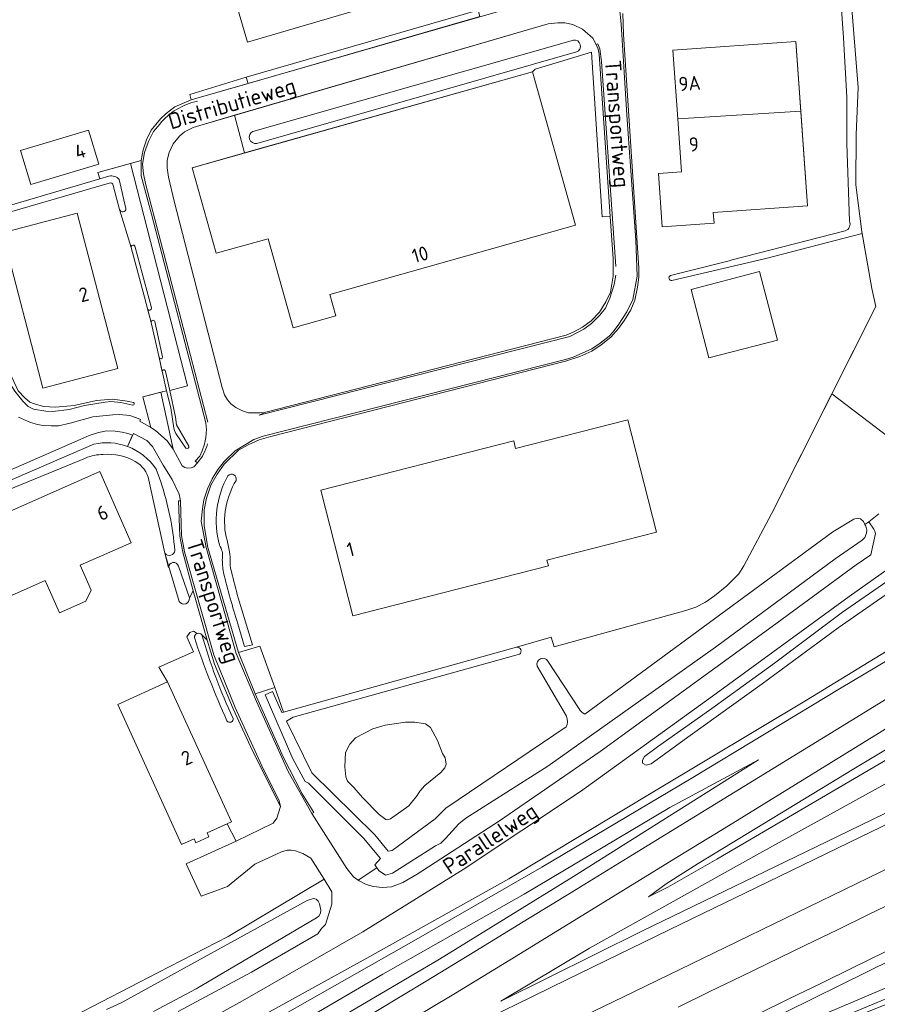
# Model space of a CAD drawing. Header units: metres. Extents: x 209813 to 223847, y 571801 to 587119.
# Tile 67 of 256: x 213571 to 213813, y 574326 to 574604. Entities that reach past the tile are written whole.
import ezdxf
from ezdxf.enums import TextEntityAlignment as Align

# ---------------------------------------------------------------- set-up
doc = ezdxf.new("R2010")
doc.units = ezdxf.units.M
for name, color, linetype, lineweight in [('B-RO-GR-BEPLANTING_CULTUUR_BOSPLANTSOEN-GV', 8, 'Continuous', 0), ('B-RO-GR-GRAS-GV', 8, 'Continuous', 0), ('B-RO-GR-GROENVOORZIENING-GV', 8, 'Continuous', 0), ('B-RO-GW-TALUD_KRUIN-G', 8, 'Continuous', 0), ('B-RO-OG-BEBOUWING-GV', 8, 'Continuous', 0), ('B-RO-OG-BEBOUWING-T18', 8, 'Continuous', 0), ('B-RO-OG-TERREIN_ERF-GV', 8, 'Continuous', 0), ('B-RO-OG-TOPOGRAFIE-T18', 8, 'Continuous', 0), ('B-RO-OG-WEG-GV', 8, 'Continuous', 0), ('B-RO-VH-GOOT-G', 8, 'Continuous', 0), ('B-RO-VH-VERHARDING_BETONSTRAATSTEEN-GV', 8, 'Continuous', 0), ('B-RO-VH-VERHARDING_HALFVERHARDING-GV', 8, 'Continuous', 0)]:
    doc.layers.add(name, color=color, linetype=linetype, lineweight=lineweight)
doc.styles.add('NLCS-ISO-M200-T18', font='txt', dxfattribs={"height": 0.36})

msp = doc.modelspace()

# ---------------------------------------------------------------- linework, layer by layer
at = {"layer": 'B-RO-GR-BEPLANTING_CULTUUR_BOSPLANTSOEN-GV', "flags": 128}
msp.add_lwpolyline([(213805.125, 574617.279), (213807.76, 574584.475), (213807.21, 574571.179), (213807.151, 574556.988), (213808.812, 574543.754), (213811.634, 574527.753), (213812.75, 574522.683), (213800.315, 574497.982), (213827.174, 574477.589), (213827.203, 574478.469), (213826.752, 574487.225), (213825.116, 574513.585), (213820.049, 574585.417), (213817.591, 574612.825)], dxfattribs=at)
at = {"layer": 'B-RO-GR-GRAS-GV', "flags": 128}
msp.add_lwpolyline([(213854.633, 574409.428), (213827.083, 574394.359), (213779.957, 574368.364), (213731.895, 574341.52), (213706.844, 574326.604), (213746.727, 574346.392), (213801.906, 574373.033), (213855.214, 574398.947), (213918.413, 574430.727), (213914.869, 574429.623), (213857.786, 574402.532)], close=True, dxfattribs=at)
for points in [[(213951.046, 574403.161), (213932.044, 574394.028), (213880.394, 574369.014), (213832.632, 574345.835), (213787.65, 574323.723), (213745.747, 574303.728), (213718.138, 574290.303), (213735.13, 574296.118), (213782.415, 574316.266), (213826.503, 574334.959), (213881.075, 574358.188), (213881.49, 574358.384), (213879.438, 574359.262), (213877.01, 574363.027), (213877.783, 574365.117), (213934.7, 574392.679), (213952.242, 574400.982)], [(213618.338, 574297.239), (213639.198, 574308.854), (213689.508, 574338.476), (213727.379, 574361.738), (213779.633, 574394.665), (213754.592, 574381.271), (213713.49, 574356.785), (213673.58, 574334.188), (213636.077, 574312.295), (213616.548, 574301.091)]]:
    msp.add_lwpolyline(points, dxfattribs=at)
at = {"layer": 'B-RO-GR-GROENVOORZIENING-GV', "flags": 128}
for points in [[(213612.173, 574504.346), (213613.348, 574498.915), (213618.397, 574500.229), (213602.304, 574563.015), (213593.065, 574560.476), (213593.593, 574558.683), (213596.19, 574559.448)], [(213599.131, 574558.474), (213600.999, 574550.314)], [(213599.205, 574550.033), (213602.514, 574539.273)], [(213603.598, 574539.422), (213608.228, 574522.27)], [(213607.077, 574521.969), (213608.168, 574518.12)], [(213609.16, 574518.396), (213611.34, 574508.456)], [(213610.365, 574508.311), (213611.212, 574504.255)], [(213909.609, 574478.694), (213874.789, 574458.085), (213839.907, 574436.911), (213802.948, 574414.991), (213760.58, 574389.481), (213718.446, 574364.38), (213683.592, 574344.356), (213614.602, 574305.277), (213616.548, 574301.091), (213636.077, 574312.295), (213673.58, 574334.188), (213713.49, 574356.785), (213754.592, 574381.271), (213779.633, 574394.665), (213727.379, 574361.738), (213689.508, 574338.476), (213639.198, 574308.854), (213618.338, 574297.239)], [(213611.17, 574289.012), (213630.411, 574299.756), (213644.354, 574307.675), (213661.652, 574317.842), (213672.014, 574323.979), (213685.771, 574332.282), (213699.478, 574340.601), (213713.199, 574348.971), (213726.91, 574357.362), (213744.027, 574367.899), (213757.736, 574376.293), (213805.7, 574405.718), (213858.781, 574438.338), (213872.513, 574446.706), (213890.027, 574457.299), (213903.016, 574464.216), (213908.917, 574467.571), (213908.734, 574467.931), (213913.297, 574470.788), (213913.728, 574471.187)], [(213932.305, 574437.323), (213918.413, 574430.727), (213855.214, 574398.947), (213801.906, 574373.033), (213746.727, 574346.392), (213706.844, 574326.604), (213731.895, 574341.52), (213779.957, 574368.364), (213827.083, 574394.359), (213854.633, 574409.428), (213854.43, 574413.349), (213855.528, 574415.71), (213908.643, 574447.865), (213922.332, 574455.502)], [(213683.2, 574312.117), (213711.168, 574325.695), (213725.549, 574332.708), (213743.545, 574341.435), (213757.927, 574348.447), (213775.938, 574357.142), (213808.306, 574372.899), (213822.71, 574379.867), (213840.703, 574388.598), (213856.883, 574396.485), (213874.884, 574405.202), (213889.277, 574412.193), (213921.652, 574427.935), (213941.42, 574437.592)], [(213818.771, 574396.459), (213767.847, 574366.666), (213754.04, 574358.752), (213748.587, 574356.06), (213753.508, 574359.724), (213762.549, 574365.437), (213806.593, 574392.146), (213856.835, 574422.245)], [(213819.101, 574405.596), (213771.179, 574376.086), (213757.455, 574367.723), (213709.498, 574338.283), (213694.058, 574328.875), (213679.094, 574319.925)], [(213949.665, 574405.68), (213939.064, 574400.622), (213930.075, 574396.242), (213923.133, 574392.834), (213914.171, 574388.396), (213905.181, 574384.017), (213896.175, 574379.67), (213887.205, 574375.25), (213878.177, 574370.949), (213869.181, 574366.582), (213860.231, 574362.119), (213851.197, 574357.831), (213842.188, 574353.49), (213833.231, 574349.044), (213824.232, 574344.682), (213815.203, 574340.381), (213806.205, 574336.019), (213797.225, 574331.619), (213788.211, 574327.29), (213779.242, 574322.868)], [(213960.647, 574385.66), (213942.1, 574377.773), (213882.046, 574352.705), (213833.966, 574332.955), (213795.673, 574317.666), (213784.49, 574313.289), (213800.901, 574321.105), (213840.543, 574337.646), (213886.343, 574357.063), (213881.49, 574358.384), (213881.075, 574358.188), (213826.503, 574334.959), (213782.415, 574316.266), (213735.13, 574296.118), (213718.138, 574290.303), (213745.747, 574303.728), (213787.65, 574323.723), (213832.632, 574345.835), (213880.394, 574369.014), (213932.044, 574394.028), (213951.046, 574403.161)], [(213824.069, 574367.918), (213773.693, 574343.457), (213741.293, 574327.765), (213725.117, 574319.871)], [(213756.915, 574324.932), (213765.894, 574329.334), (213774.92, 574333.638), (213792.899, 574342.401), (213801.904, 574346.748), (213810.899, 574351.118), (213819.904, 574355.467)]]:
    msp.add_lwpolyline(points, dxfattribs=at)
at = {"layer": 'B-RO-GR-GROENVOORZIENING-GV'}
for points in [[(213596.19, 574559.448, -0.2967223), (213599.131, 574558.474)], [(213600.999, 574550.314, -0.8630427), (213599.205, 574550.033)], [(213602.514, 574539.273, -1.1599991), (213603.598, 574539.422)], [(213608.228, 574522.27, -0.8417906), (213607.077, 574521.969)], [(213608.168, 574518.12, -0.9938656), (213609.16, 574518.396)], [(213611.34, 574508.456, -0.9368961), (213610.365, 574508.311)], [(213611.212, 574504.255, -1.0830941), (213612.173, 574504.346)]]:
    msp.add_lwpolyline(points, format="xyb", dxfattribs=at)
at = {"layer": 'B-RO-GW-TALUD_KRUIN-G', "flags": 128}
for points in [[(213706.844, 574326.604), (213746.727, 574346.392), (213801.906, 574373.033), (213855.214, 574398.947), (213918.413, 574430.727)], [(213951.046, 574403.161), (213932.044, 574394.028), (213880.394, 574369.014), (213832.632, 574345.835), (213787.65, 574323.723), (213745.747, 574303.728), (213718.138, 574290.303)], [(213618.338, 574297.239), (213639.198, 574308.854), (213689.508, 574338.476), (213727.379, 574361.738), (213779.633, 574394.665)]]:
    msp.add_lwpolyline(points, dxfattribs=at)
at = {"layer": 'B-RO-OG-BEBOUWING-GV', "flags": 128}
for points in [[(213678.678, 574662.271), (213654.497, 574655.173), (213656.054, 574650.408), (213622.596, 574640.587), (213635.284, 574597.31), (213692.792, 574614.19)], [(213756.847, 574575.649), (213791.542, 574577.833), (213790.122, 574597.498), (213755.473, 574595.045)], [(213626.474, 574537.677), (213641.14, 574541.811), (213648.211, 574516.656), (213660.247, 574520.067), (213658.566, 574526.018), (213727.978, 574545.575), (213715.767, 574588.917), (213619.664, 574561.836)], [(213571.254, 574566.74), (213574.128, 574557.095), (213593.335, 574562.819), (213590.461, 574572.464)], [(213598.706, 574505.167), (213587.249, 574548.977), (213566.1, 574543.447), (213577.556, 574499.64)], [(213784.949, 574513.179), (213779.95, 574532.5), (213760.626, 574527.504), (213765.619, 574508.182)], [(213656.02, 574470.851), (213665.058, 574435.4), (213720.289, 574449.504), (213719.895, 574451.044), (213750.804, 574458.928), (213742.689, 574490.715), (213711.033, 574482.631), (213710.489, 574484.76)], [(213602.464, 574456.001), (213593.614, 574476.088), (213534.262, 574449.88), (213543.16, 574429.808), (213578.149, 574445.32), (213582.201, 574436.179), (213589.642, 574439.476), (213591.176, 574442.553), (213588.048, 574449.61)], [(213612.768, 574416.731), (213598.668, 574410.284), (213616.723, 574370.796), (213620.232, 574372.4), (213620.742, 574371.285), (213624.45, 574372.956), (213623.923, 574374.086), (213630.826, 574377.236)]]:
    msp.add_lwpolyline(points, close=True, dxfattribs=at)
msp.add_lwpolyline([(213756.847, 574575.649), (213757.909, 574560.647), (213751.406, 574560.181), (213752.467, 574545.105), (213767.077, 574546.144), (213766.868, 574549.192), (213793.474, 574551.068), (213791.542, 574577.833)], dxfattribs=at)
at = {"layer": 'B-RO-OG-TERREIN_ERF-GV', "flags": 128}
for points in [[(213805.318, 574546.752), (213804.572, 574568.67), (213804.597, 574581.791), (213803.59, 574598.468), (213802.002, 574621.337), (213800.211, 574644.003), (213799.836, 574650.937), (213789.08, 574688.085), (213774.232, 574732.623)], [(213605.265, 574563.829), (213605.851, 574566.862), (213606.767, 574569.73), (213608.158, 574572.394), (213610.786, 574575.645), (213612.397, 574577.122), (213614.794, 574578.98), (213619.457, 574581.002), (213619.026, 574582.525), (213634.973, 574587.359), (213700.423, 574606.328), (213722.72, 574612.716), (213723.879, 574613.985)], [(213741.274, 574605.342), (213741.491, 574599.416), (213745.851, 574533.458), (213745.851, 574530.912), (213745.473, 574528.091), (213744.672, 574524.408), (213743.544, 574521.765), (213741.77, 574518.823), (213740.079, 574516.417), (213737.941, 574514.041), (213735.211, 574511.814), (213732.569, 574510.032), (213729.126, 574508.517), (213725.089, 574507.21), (213641.875, 574486.004), (213638.58, 574485.006), (213635.523, 574483.64), (213632.818, 574482.1), (213628.755, 574478.205), (213626.737, 574475.354), (213624.956, 574472.265), (213623.739, 574468.582), (213623.077, 574465.261), (213623.077, 574460.717), (213624.135, 574454.679), (213632.804, 574424.991), (213638.829, 574426.832), (213643.012, 574415.12), (213645.472, 574408.153), (213711.33, 574426.507), (213721.031, 574429.349), (213721.951, 574426.63), (213759.14, 574436.889), (213761.959, 574437.795), (213764.701, 574439.23), (213767.218, 574440.968), (213770.71, 574443.845), (213774.107, 574447.193), (213775.529, 574449.504), (213783.285, 574464.156), (213812.75, 574522.683), (213811.634, 574527.753), (213808.9, 574543.253), (213781.327, 574536.106), (213755.192, 574530.036)], [(213557.16, 574547.952), (213593.593, 574558.683), (213593.065, 574560.476), (213605.265, 574563.829)], [(213596.286, 574557.502), (213561.268, 574547.313), (213557.476, 574546.361)], [(213570.69, 574491.39), (213574.06, 574489.92), (213575.98, 574489.37), (213577.64, 574489.07), (213579.91, 574488.95), (213581.96, 574489), (213585.21, 574489.69), (213591.68, 574491.52), (213597.31, 574492.05), (213599.19, 574492.14), (213602.06, 574491.86), (213603.94, 574491.26), (213605.126, 574490.741), (213604.931, 574490.296), (213608.041, 574488.512), (213605.769, 574497.155), (213612.493, 574498.907), (213610.365, 574508.311), (213608.168, 574518.12), (213606.259, 574525.321), (213602.514, 574539.273), (213599.205, 574550.033), (213597.383, 574556.839)], [(213601.447, 574483.148), (213602.89, 574486.31), (213601.54, 574486.81), (213599.89, 574487.19), (213597.99, 574487.45), (213595.55, 574487.56), (213593.28, 574487.11), (213590.6, 574486.24), (213588.03, 574485.14), (213551.14, 574469.07), (213443.1, 574420.83), (213441.23, 574425.53), (213453.29, 574431.31), (213455.62, 574437.07), (213455.269, 574438.279), (213439.46, 574431.47), (213416.77, 574482.19), (213533.73, 574533.89), (213539.771, 574520.413), (213549.79, 574525.01), (213541.43, 574543.94), (213545.13, 574545.59), (213545.683, 574544.339), (213548.617, 574544.95)], [(213754.792, 574531.39), (213771.348, 574535.543), (213772.23, 574535.821), (213804.09, 574543.997)], [(213602.938, 574494.813), (213599.596, 574495.608), (213596.69, 574495.82), (213595.174, 574495.69), (213589.267, 574494.75), (213584.933, 574493.586), (213580.33, 574493.06), (213578.367, 574493.134), (213574.877, 574493.646), (213573.432, 574494.463), (213571.867, 574495.943), (213569.581, 574498.782), (213568.625, 574500.355), (213565.119, 574508.473), (213558.316, 574522.791), (213553.278, 574534.392), (213549.468, 574542.92)], [(213551.669, 574542.923), (213568.768, 574502.729), (213570.526, 574498.876), (213572.414, 574496.856), (213573.831, 574495.651), (213575.179, 574495.157), (213577.744, 574494.456), (213581.146, 574494.228), (213586.415, 574494.684), (213592.728, 574496.098), (213597.229, 574496.473), (213601.36, 574495.988), (213603.117, 574495.556)], [(213432.858, 574413.776), (213439.11, 574416.638), (213451.91, 574422.11), (213470.064, 574429.988), (213484.468, 574436.621), (213515.613, 574450.354), (213541.43, 574461.958), (213591.917, 574483.814)], [(213589.586, 574479.852), (213558.986, 574467.317), (213508.876, 574445.449), (213504.993, 574443.583), (213482.948, 574434.692), (213461.61, 574425.112), (213433.775, 574411.881)], [(213616.024, 574439.42), (213612.007, 574453.031), (213607.494, 574473.648)], [(213622.439, 574429.963), (213623.964, 574428.474), (213619.964, 574442.403), (213618.902, 574440.455)], [(213632.683, 574440.435), (213636.717, 574427.217), (213634.486, 574426.707), (213632.572, 574433.128)], [(213586.109, 574322.295), (213610.11, 574334.64), (213629.84, 574344.89), (213656.933, 574361.021), (213653.216, 574366.951), (213650.97, 574368.313), (213648.882, 574368.992), (213647.676, 574369.227), (213646.539, 574369.21), (213644.904, 574368.731), (213637.424, 574365.248), (213629.684, 574358.959), (213622.227, 574356.196), (213618.049, 574365.404), (213632.127, 574371.793), (213629.576, 574376.666), (213623.923, 574374.086), (213624.45, 574372.956), (213620.742, 574371.285), (213620.232, 574372.4), (213616.723, 574370.796), (213598.668, 574410.284), (213612.768, 574416.731), (213610.278, 574420.896), (213620.046, 574425.182), (213618.176, 574429.444), (213619.059, 574430.691), (213620.098, 574431.055), (213621.099, 574430.387)]]:
    msp.add_lwpolyline(points, dxfattribs=at)
for points in [[(213635.284, 574597.31), (213622.596, 574640.587), (213656.054, 574650.408), (213654.497, 574655.173), (213678.678, 574662.271), (213692.792, 574614.19)], [(213756.847, 574575.649), (213755.473, 574595.045), (213790.122, 574597.498), (213793.474, 574551.068), (213766.868, 574549.192), (213767.077, 574546.144), (213752.467, 574545.105), (213751.406, 574560.181), (213757.909, 574560.647)], [(213641.14, 574541.811), (213626.474, 574537.677), (213619.664, 574561.836), (213634.483, 574566.012), (213631.67, 574576.633), (213620.013, 574573.171), (213617.579, 574571.954), (213616.155, 574570.706), (213614.314, 574568.568), (213613.216, 574566.132), (213612.652, 574563.994), (213612.652, 574561.767), (213612.979, 574559.123), (213614.641, 574552.382), (213628.136, 574499.804), (213628.868, 574497.7), (213629.699, 574496.309), (213630.666, 574495.205), (213632.006, 574494.187), (213633.906, 574493.254), (213635.619, 574492.66), (213638.836, 574492.66), (213640.103, 574492.775), (213725.32, 574514.543), (213727.247, 574515.391), (213729.918, 574516.846), (213732.352, 574518.658), (213734.727, 574521.063), (213736.554, 574523.97), (213737.801, 574526.703), (213738.602, 574531.217), (213738.602, 574536.162), (213737.739, 574548.103), (213735.512, 574547.957), (213732.483, 574594.455), (213716.588, 574589.621), (213715.767, 574588.917), (213727.978, 574545.575), (213658.566, 574526.018), (213660.247, 574520.067), (213648.211, 574516.656)], [(213593.335, 574562.819), (213574.128, 574557.095), (213571.254, 574566.74), (213590.461, 574572.464)], [(213566.1, 574543.447), (213587.249, 574548.977), (213598.706, 574505.167), (213577.556, 574499.64)], [(213760.626, 574527.504), (213779.95, 574532.5), (213784.949, 574513.179), (213765.619, 574508.182)]]:
    msp.add_lwpolyline(points, close=True, dxfattribs=at)
at = {"layer": 'B-RO-OG-TERREIN_ERF-GV'}
for points in [[(213597.383, 574556.839, 0.5001322), (213596.286, 574557.502)], [(213804.09, 574543.997, 0.4402557), (213805.305, 574546.773)], [(213755.192, 574530.036, -0.9434107), (213754.792, 574531.39)], [(213603.117, 574495.556, -0.8921061), (213602.938, 574494.813)], [(213591.917, 574483.814, -0.1460849), (213601.447, 574483.148)], [(213594.615, 574480.906, 0.1047035), (213589.586, 574479.852)], [(213603.609, 574478.886, 0.1546597), (213594.615, 574480.906)], [(213607.494, 574473.648, 0.2327745), (213603.609, 574478.886)], [(213627.412, 574455.322, -0.1975646), (213629.811, 574474.915)], [(213629.811, 574474.915, -0.776771), (213632.107, 574473.572)], [(213632.107, 574473.572, 0.1848689), (213629.258, 574457.61)], [(213628.222, 574451.678, 0.1793933), (213627.412, 574455.322)], [(213629.258, 574457.61, -0.0786699), (213630.468, 574450.009)], [(213628.531, 574447.605, -0.0488936), (213628.222, 574451.678)], [(213630.468, 574450.009, 0.0949497), (213630.788, 574447.879)], [(213632.572, 574433.128, -0.0154172), (213628.531, 574447.605)], [(213630.788, 574447.879, 0.0085262), (213632.683, 574440.435)], [(213618.902, 574440.455, -0.8223099), (213616.024, 574439.42)], [(213621.099, 574430.387, -0.3330243), (213622.439, 574429.963)]]:
    msp.add_lwpolyline(points, format="xyb", dxfattribs=at)
at = {"layer": 'B-RO-OG-WEG-GV', "flags": 128}
for points in [[(213737.739, 574548.103), (213734.614, 574593.852), (213734.341, 574595.28), (213733.827, 574596.594), (213732.851, 574598.385), (213729.935, 574600.947), (213727.202, 574602.213), (213724.895, 574602.689), (213722.979, 574602.756), (213720.231, 574602.451), (213631.67, 574576.633), (213634.483, 574566.012), (213715.767, 574588.917), (213716.588, 574589.621), (213732.483, 574594.455), (213735.512, 574547.957)], [(213643.012, 574415.12), (213637.521, 574413.309), (213645.381, 574395.538), (213650.731, 574385.143), (213654.021, 574379.888), (213653.452, 574379.532), (213663.354, 574364.077), (213665.261, 574361.679), (213666.616, 574360.717), (213671.89, 574364.224), (213671.318, 574365.083), (213672.884, 574366.883), (213668.086, 574372.613), (213652.557, 574388.16), (213651.62, 574388.587), (213648.152, 574395.015), (213640.318, 574413.094), (213642.357, 574414.008), (213645.011, 574408.025), (213645.472, 574408.153)], [(213674.37, 574377.845), (213672.533, 574379.239), (213667.764, 574384.066), (213665.377, 574386.871), (213663.603, 574388.646), (213663.064, 574389.914), (213662.84, 574392.759), (213663.03, 574396.817), (213664.203, 574399.162), (213665.819, 574400.874), (213670.761, 574403.473), (213674.247, 574404.519), (213679.95, 574405.343), (213682.58, 574405.343), (213685.59, 574404.836), (213687.016, 574403.854), (213689.022, 574400.125), (213690.352, 574396.48), (213691.145, 574395.244), (213691.43, 574393.532), (213691.081, 574392.486), (213689.909, 574391.091), (213685.433, 574387.499), (213683.984, 574385.905), (213683.26, 574384.673), (213680.852, 574381.703), (213675.674, 574378.08), (213674.877, 574377.809)]]:
    msp.add_lwpolyline(points, close=True, dxfattribs=at)
for points in [[(213636.802, 574572.1), (213727.337, 574597.875)], [(213728.2, 574594.499), (213637.924, 574568.682)], [(213614.349, 574482.416), (213616.862, 574477.659), (213617.618, 574477.183), (213618.357, 574477.037), (213619.375, 574477.134), (213620.199, 574477.444), (213621.228, 574478.561), (213620.516, 574479.008), (213621.856, 574480.4), (213622.538, 574481.957), (213623.183, 574483.79), (213623.573, 574485.708), (213623.776, 574487.948), (213623.596, 574489.833), (213608.171, 574548.725), (213605.265, 574559.536), (213605.265, 574563.829), (213602.304, 574563.015), (213618.397, 574500.229), (213613.348, 574498.915), (213614.96, 574491.467), (213615.264, 574489.3), (213618.79, 574483.253)], [(213617.936, 574482.66), (213615.093, 574486.824), (213614.731, 574487.637), (213614.516, 574488.315), (213613.682, 574494.081), (213612.493, 574498.907), (213610.811, 574498.481), (213614.349, 574482.416)], [(213815.841, 574465.826), (213815.828, 574466.898), (213816.531, 574467.973), (213819.028, 574469.549), (213820.443, 574469.977), (213821.34, 574469.977), (213822.112, 574470.057), (213823.466, 574471.021), (213826.018, 574473.128), (213826.668, 574474.071), (213827.066, 574475.286), (213827.174, 574477.589), (213800.315, 574497.982), (213783.285, 574464.156), (213775.529, 574449.504), (213774.107, 574447.193), (213770.71, 574443.845), (213767.218, 574440.968), (213764.701, 574439.23), (213761.959, 574437.795), (213759.14, 574436.889), (213721.951, 574426.63), (213721.031, 574429.349), (213711.33, 574426.507)], [(213615.835, 574449.417), (213618.902, 574440.455), (213619.964, 574442.403), (213617.055, 574453.37), (213616.188, 574457.857), (213615.806, 574467.779), (213616.382, 574467.779), (213616.017, 574469.687), (213614.058, 574473.874), (213611.474, 574477.85), (213608.472, 574483.196), (213606.86, 574484.842), (213603.164, 574486.845), (213601.447, 574483.148)], [(213609.511, 574476.706), (213610.823, 574473.165)], [(213810.752, 574461.93), (213813.605, 574464.114)], [(213666.616, 574360.717), (213666.893, 574360.521), (213668.882, 574359.541), (213670.901, 574358.947), (213673.394, 574358.679), (213676.036, 574358.857), (213679.218, 574360.056), (213683.23, 574362.48), (213706.48, 574377.52), (213734.93, 574397.03), (213783.51, 574432.34), (213807.22, 574449.73), (213811.373, 574452.596), (213812.67, 574458.57), (213812.52, 574459.26), (213812.22, 574459.8), (213810.752, 574461.93), (213809.689, 574461.116), (213809.92, 574460.65), (213810.25, 574459.55), (213810.16, 574458.66), (213809.61, 574457.45), (213808.88, 574456.73), (213801.24, 574451.46), (213788.24, 574441.86), (213767.48, 574426.48), (213720.17, 574392.89), (213696.95, 574378.23), (213694.99, 574376.65), (213691.28, 574372.49), (213689.9, 574371.2), (213688.45, 574370.44), (213676.247, 574362.698), (213674.313, 574362.131), (213672.463, 574363.364), (213671.89, 574364.224)], [(213730.616, 574407.58), (213800.65, 574459.03), (213806.53, 574462.61), (213807.48, 574462.9), (213808.4, 574462.73), (213809.25, 574462), (213809.689, 574461.116)], [(213612.007, 574453.031), (213613.054, 574448.983)], [(213816.48, 574448.85), (213805.23, 574440.85), (213766.65, 574412.68), (213729.36, 574385.77), (213696.21, 574363.74), (213667.86, 574346.18), (213633.92, 574326.72), (213625.93, 574322.31)], [(213818.736, 574443.496), (213802.162, 574431.922), (213780.697, 574416.16), (213760.323, 574401.594), (213749.316, 574393.561), (213747.882, 574393.181), (213746.891, 574393.74), (213746.884, 574394.609), (213747.393, 574395.649), (213751.128, 574398.339), (213766.489, 574409.184), (213784.187, 574422.039), (213803.376, 574436.36), (213815.849, 574445.008)], [(213633.323, 574319.069), (213668.986, 574338.748), (213709.152, 574361.159), (213750.731, 574386.134), (213793.201, 574411.599), (213830.231, 574434.217)], [(213621.099, 574430.387), (213620.098, 574431.055), (213619.059, 574430.691), (213618.176, 574429.444), (213620.046, 574425.182), (213610.278, 574420.896), (213612.768, 574416.731), (213630.826, 574377.236), (213629.576, 574376.666), (213632.127, 574371.793), (213642.62, 574376.834), (213643.569, 574378.277), (213644.637, 574381.555), (213636.706, 574397.237), (213631.32, 574409.146), (213625.973, 574421.698), (213623.964, 574428.474), (213622.439, 574429.963)], [(213712.099, 574424.5), (213648.2, 574406.724), (213646.316, 574405.642), (213653.451, 574391.024), (213671.321, 574373.571), (213675.083, 574368.902), (213676.213, 574369.157), (213688.28, 574378.08), (213691.29, 574381.07), (213725.276, 574403.981)], [(213720.145, 574422.521), (213728.95, 574409.077)], [(213725.386, 574406.994), (213717.128, 574421.171)], [(213615.79, 574323.7), (213636.44, 574334.75), (213655.22, 574345.56), (213656.238, 574347.134), (213657.328, 574348.277), (213659.095, 574353.994), (213659.146, 574357.489), (213656.933, 574361.021), (213629.84, 574344.89), (213610.11, 574334.64), (213586.109, 574322.295)], [(213595.547, 574324.208), (213599.63, 574326.17), (213652.14, 574355), (213653.93, 574355.56), (213654.73, 574355.35), (213655.24, 574354.78), (213655.63, 574354.03), (213656.01, 574352.31), (213655.94, 574351.39), (213655.48, 574350.61), (213654.81, 574350.08), (213620.79, 574330.12), (213608.79, 574323.7)]]:
    msp.add_lwpolyline(points, dxfattribs=at)
at = {"layer": 'B-RO-OG-WEG-GV'}
for points in [[(213727.337, 574597.875, -0.9101391), (213728.2, 574594.499)], [(213637.924, 574568.682, -0.8489811), (213636.802, 574572.1)], [(213601.447, 574483.148, -0.1583947), (213609.511, 574476.706)], [(213618.79, 574483.253, -0.7473072), (213617.936, 574482.66)], [(213610.823, 574473.165, -0.0620042), (213614.792, 574453.818)], [(213614.792, 574453.818, -0.6974724), (213612.007, 574453.031)], [(213613.054, 574448.983, -0.855894), (213615.835, 574449.417)], [(213620.315, 574429.221, -0.332799), (213621.099, 574430.387)], [(213622.439, 574429.963, 0.0398858), (213631.273, 574406.399)], [(213629.534, 574405.69, -0.0247107), (213620.315, 574429.221)], [(213711.33, 574426.507, -0.8026458), (213712.099, 574424.5)], [(213717.128, 574421.171, -0.9107031), (213720.145, 574422.521)], [(213728.95, 574409.077, 0.1330093), (213730.616, 574407.58)], [(213631.273, 574406.399, -0.7765197), (213629.534, 574405.69)], [(213725.276, 574403.981, 0.2375992), (213725.386, 574406.994)]]:
    msp.add_lwpolyline(points, format="xyb", dxfattribs=at)
at = {"layer": 'B-RO-VH-GOOT-G', "flags": 128}
msp.add_lwpolyline([(213640.103, 574492.775), (213638.836, 574492.66), (213635.619, 574492.66), (213633.906, 574493.254), (213632.006, 574494.187), (213630.666, 574495.205), (213629.699, 574496.309), (213628.868, 574497.7), (213628.136, 574499.804), (213614.641, 574552.382), (213612.979, 574559.123), (213612.652, 574561.767), (213612.652, 574563.994), (213613.216, 574566.132), (213614.314, 574568.568), (213616.155, 574570.706), (213617.579, 574571.954), (213620.013, 574573.171), (213621.863, 574573.774), (213720.231, 574602.451), (213722.979, 574602.756), (213724.895, 574602.689), (213727.202, 574602.213), (213729.935, 574600.947), (213732.851, 574598.385), (213733.827, 574596.594)], dxfattribs=at)
msp.add_lwpolyline([(213640.103, 574492.775), (213638.836, 574492.66), (213635.619, 574492.66), (213633.906, 574493.254), (213632.006, 574494.187), (213630.666, 574495.205), (213629.699, 574496.309), (213628.868, 574497.7), (213628.136, 574499.804), (213614.641, 574552.382), (213612.979, 574559.123), (213612.652, 574561.767), (213612.652, 574563.994), (213613.216, 574566.132), (213614.314, 574568.568), (213616.155, 574570.706), (213617.579, 574571.954), (213620.013, 574573.171), (213621.863, 574573.774), (213720.231, 574602.451), (213722.979, 574602.756), (213724.895, 574602.689), (213727.202, 574602.213), (213729.935, 574600.947), (213732.851, 574598.385), (213733.827, 574596.594)], dxfattribs=at)
at = {"layer": 'B-RO-VH-VERHARDING_BETONSTRAATSTEEN-GV', "flags": 128}
for points in [[(213728.169, 574617.561), (213727.214, 574615.373), (213724.78, 574612.373), (213723.719, 574611.477), (213721.285, 574610.348), (213619.457, 574581.002)], [(213740.388, 574606.938), (213740.834, 574602.454), (213742.412, 574576.63), (213744.969, 574541.4), (213745.385, 574531.238), (213744.109, 574524.644), (213742.447, 574521.199), (213740.221, 574517.665), (213738.564, 574515.51), (213737.466, 574514.322), (213734.922, 574512.317), (213732.548, 574510.714), (213727.264, 574508.397), (213725.157, 574507.744), (213639.749, 574486.028), (213637.083, 574485.129), (213631.807, 574481.966), (213628.839, 574479.056), (213626.969, 574476.68), (213625.336, 574474.037), (213624, 574471.156), (213623.021, 574468.126), (213622.576, 574465.602), (213622.249, 574462.097), (213623.633, 574454.682), (213632.081, 574424.718), (213637.842, 574411.159), (213646.852, 574391.449), (213653.452, 574379.532), (213654.021, 574379.888), (213650.731, 574385.143), (213645.381, 574395.538), (213637.521, 574413.309)], [(213632.804, 574424.991), (213624.135, 574454.679), (213623.077, 574460.717), (213623.077, 574465.261), (213623.739, 574468.582), (213624.956, 574472.265), (213626.737, 574475.354), (213628.755, 574478.205), (213632.818, 574482.1), (213635.523, 574483.64), (213638.58, 574485.006), (213641.875, 574486.004), (213725.089, 574507.21), (213729.126, 574508.517), (213732.569, 574510.032), (213735.211, 574511.814), (213737.941, 574514.041), (213740.079, 574516.417), (213741.77, 574518.823), (213743.544, 574521.765), (213744.672, 574524.408), (213745.473, 574528.091), (213745.851, 574530.912), (213745.851, 574533.458), (213741.491, 574599.416), (213741.274, 574605.342)], [(213739.322, 574533.947), (213735.265, 574591.822), (213734.813, 574595.426), (213734.236, 574596.8), (213733.827, 574596.594), (213734.341, 574595.28), (213734.614, 574593.852), (213737.739, 574548.103), (213738.602, 574536.162), (213738.602, 574531.217), (213737.801, 574526.703), (213736.554, 574523.97), (213734.727, 574521.063), (213732.352, 574518.658), (213729.918, 574516.846), (213727.247, 574515.391), (213725.32, 574514.543), (213640.103, 574492.775), (213638.66, 574491.981), (213726.364, 574514.18), (213730.269, 574516.312), (213732.466, 574517.856), (213734.825, 574520.249), (213736.428, 574522.238), (213737.645, 574525.001), (213738.832, 574528.832), (213739.322, 574531.505)], [(213619.457, 574581.002), (213614.794, 574578.98), (213612.397, 574577.122), (213610.786, 574575.645), (213608.158, 574572.394), (213606.767, 574569.73), (213605.851, 574566.862), (213605.265, 574563.829), (213605.265, 574559.536), (213608.171, 574548.725), (213623.596, 574489.833), (213623.776, 574487.948), (213623.573, 574485.708), (213623.183, 574483.79), (213622.538, 574481.957), (213621.856, 574480.4), (213620.516, 574479.008), (213621.228, 574478.561)], [(213624.123, 574489.987), (213619.276, 574508.875), (213606.537, 574557.391), (213605.934, 574560.151), (213605.697, 574562.854), (213606.202, 574566.121), (213607.33, 574569.209), (213608.754, 574572.031), (213610.54, 574574.155)]]:
    msp.add_lwpolyline(points, dxfattribs=at)
for points in [[(213634.973, 574587.359), (213635.474, 574585.618), (213700.915, 574604.478), (213700.423, 574606.328)], [(213610.811, 574498.481), (213605.769, 574497.155), (213608.041, 574488.512), (213609.36, 574487.707), (213612.673, 574484.706), (213614.349, 574482.416)], [(213644.637, 574381.555), (213644.242, 574383.15), (213639.379, 574393.007), (213631.831, 574409.503), (213625.791, 574424.317), (213617.578, 574453.437), (213616.731, 574458.044), (213616.382, 574467.779), (213615.806, 574467.779), (213616.188, 574457.857), (213617.055, 574453.37), (213619.964, 574442.403), (213623.964, 574428.474), (213625.973, 574421.698), (213631.32, 574409.146), (213636.706, 574397.237)], [(213637.521, 574413.309), (213643.012, 574415.12), (213638.829, 574426.832), (213632.804, 574424.991)]]:
    msp.add_lwpolyline(points, close=True, dxfattribs=at)
at = {"layer": 'B-RO-VH-VERHARDING_BETONSTRAATSTEEN-GV'}
for points in [[(213610.54, 574574.155, -0.1692252), (213621.188, 574580.597)], [(213621.228, 574478.561, 0.1174579), (213624.035, 574483.93)]]:
    msp.add_lwpolyline(points, format="xyb", dxfattribs=at)
at = {"layer": 'B-RO-VH-VERHARDING_HALFVERHARDING-GV', "flags": 128}
msp.add_lwpolyline([(213635.474, 574585.618), (213634.973, 574587.359), (213619.026, 574582.525), (213619.457, 574581.002)], close=True, dxfattribs=at)

# ---------------------------------------------------------------- texts
at = {"layer": 'B-RO-OG-BEBOUWING-T18', "style": 'NLCS-ISO-M200-T18'}
for s, rotation, p in [('9A', 4.1, (213760.15, 574585.63)), ('4', 16.6, (213588.065, 574566.499)), ('9', 4, (213761.368, 574568.43)), ('10', 15.7, (213684.077, 574537.361)), ('2', 14.7, (213589.108, 574526.06)), ('6', 23.8, (213594.379, 574464.432)), ('1', 14.3, (213664.415, 574454.114)), ('2', 24.6, (213618.159, 574395.32))]:
    msp.add_text(s, height=4, rotation=rotation, dxfattribs=at).set_placement(p, align=Align.MIDDLE)
at = {"layer": 'B-RO-OG-TOPOGRAFIE-T18', "style": 'NLCS-ISO-M200-T18'}
for s, rotation, p in [('Transportweg', 274.2, (213739.147, 574574.167)), ('Distributieweg', 16.3, (213631.144, 574579.331)), ('Transportweg', 287.8, (213625.061, 574439.281)), ('Parallelweg', 33.6, (213704.215, 574371.941))]:
    msp.add_text(s, height=4.5, rotation=rotation, dxfattribs=at).set_placement(p, align=Align.MIDDLE)

doc.saveas('drawing.dxf')
